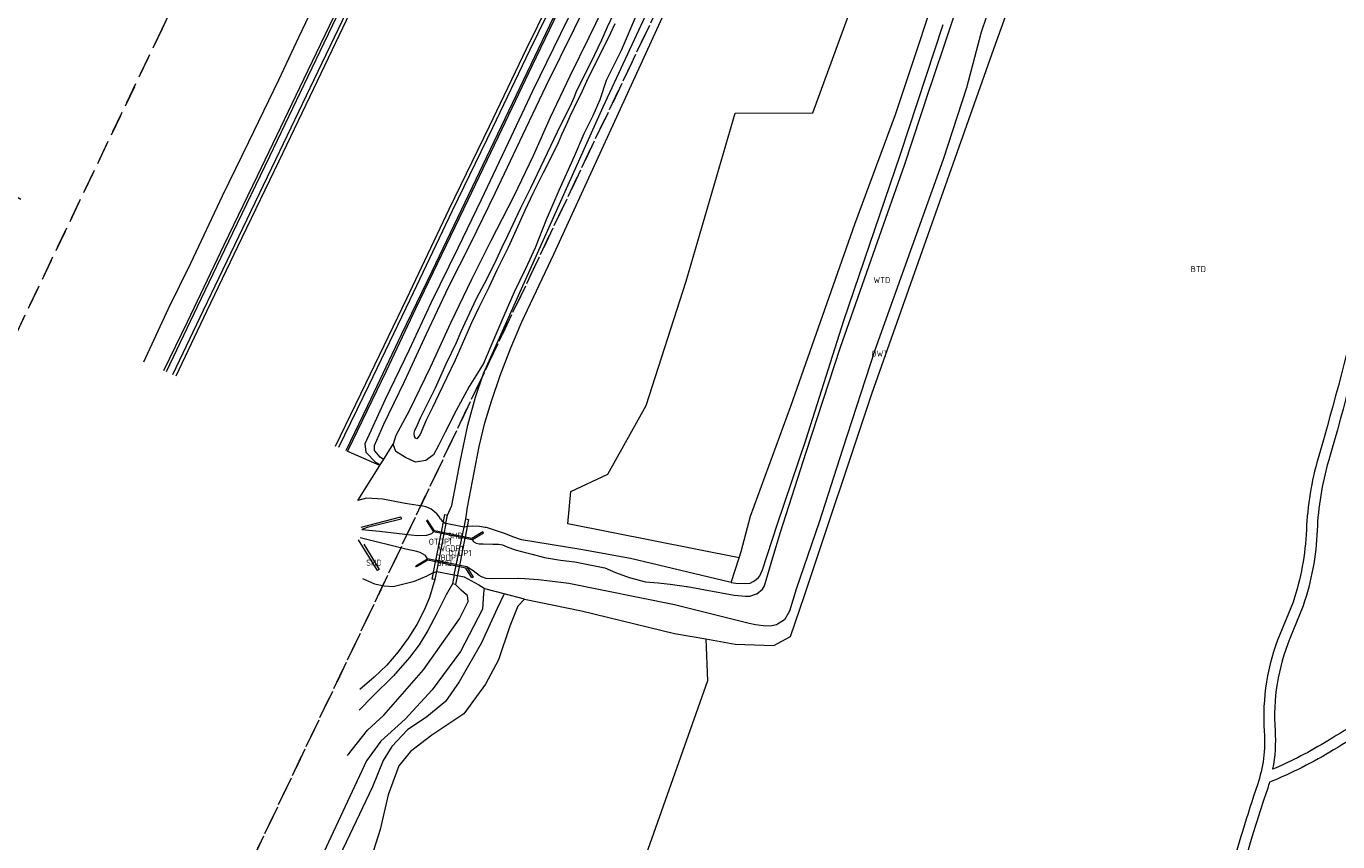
# Model space of a CAD drawing. Header units: metres. Extents: x 207644 to 210135, y 370459 to 373417.
# Tile 4 of 256: x 207822 to 208017, y 371506 to 371627. Entities that reach past the tile are written whole.
import ezdxf
from ezdxf.enums import TextEntityAlignment as Align

# ---------------------------------------------------------------- set-up
doc = ezdxf.new("R2010")
doc.units = ezdxf.units.M
doc.linetypes.add('HIDDEN2', pattern=[4.7625, 3.175, -1.5875])
for name, color, linetype in [('BTD', 7, 'Continuous'), ('KAD_Vastgesteld_Perceel', 212, 'Continuous'), ('OBDP1', 7, 'Continuous'), ('OTDP1', 7, 'Continuous'), ('OWT', 7, 'Continuous'), ('SHD', 7, 'Continuous'), ('WGDP1', 7, 'Continuous'), ('WTD', 7, 'Continuous')]:
    doc.layers.add(name, color=color, linetype=linetype)
for name, color, linetype, lineweight in [('GKL', 52, 'Continuous', 25), ('GMV', 7, 'Continuous', 25), ('GOBDP1', 7, 'Continuous', 25), ('GP1', 7, 'Continuous', 30)]:
    doc.layers.add(name, color=color, linetype=linetype, lineweight=lineweight)
doc.styles.add('ISO', font='isocpeur.ttf', dxfattribs={"height": 1})

msp = doc.modelspace()

# ---------------------------------------------------------------- linework, layer by layer
at = {"layer": 'GKL', "color": 253, "linetype": 'Continuous', "lineweight": 13}
for points in [[(207905.665, 371634.609), (207901.548, 371626.243)], [(207901.548, 371626.243), (207897.39, 371617.718)], [(207897.39, 371617.718), (207893.783, 371610.043)], [(207893.783, 371610.043), (207889.786, 371601.581)], [(207889.786, 371601.581), (207886.287, 371594.389)], [(207886.287, 371594.389), (207882.268, 371586.245)], [(207882.268, 371586.245), (207879.091, 371579.281)], [(207879.091, 371579.281), (207875.511, 371571.903)], [(207875.511, 371571.903), (207873.446, 371567.369)], [(207873.446, 371567.369), (207872.47, 371565.35)], [(207872.47, 371565.35), (207872.654, 371564.09)], [(207872.654, 371564.09), (207874.131, 371562.586)], [(207874.785, 371562.225), (207874.131, 371562.586)]]:
    msp.add_lwpolyline(points, dxfattribs=at)
at = {"layer": 'GMV', "color": 253, "linetype": 'Continuous', "lineweight": 13}
for points in [[(207839.642, 371577.503), (207843.312, 371585.428), (207846.664, 371592.154), (207851.339, 371602.191), (207855.257, 371610.172), (207859.731, 371619.384), (207862.667, 371625.732), (207866.412, 371633.553), (207869.934, 371641), (207873.955, 371649.349), (207877.195, 371655.785), (207880.137, 371661.644), (207883.517, 371668.8), (207885.962, 371674.67), (207888.722, 371680.182), (207891.649, 371686.475), (207894.966, 371693.422), (207898.475, 371701.008), (207900.832, 371706.004), (207903.178, 371710.709), (207903.49, 371711.486)], [(207907.367, 371711.391), (207907.19, 371711.014), (207907.048, 371710.712), (207903.244, 371702.602), (207898.721, 371693.044), (207896.139, 371687.658), (207893.453, 371682.058), (207887.05, 371668.755), (207881.261, 371656.685), (207875.141, 371643.994), (207869.093, 371631.331), (207863.361, 371619.458), (207856.478, 371605.097), (207851.554, 371594.86), (207846.09, 371583.429), (207842.61, 371576.199)], [(207907.497, 371710.93), (207907.334, 371710.586), (207895.99, 371686.703), (207888.513, 371670.963), (207881.528, 371656.471), (207873.153, 371639.015), (207869.421, 371631.159), (207864.023, 371619.91), (207858.311, 371608.014), (207852.828, 371596.606), (207847.581, 371585.668), (207842.978, 371576.037)], [(207843.957, 371575.624), (207848.536, 371585.204), (207853.782, 371596.141), (207859.265, 371607.548), (207864.977, 371619.445), (207870.376, 371630.696), (207874.108, 371638.553), (207882.482, 371656.006), (207889.467, 371670.498), (207896.967, 371686.186), (207907.002, 371707.115), (207907.448, 371706.836)], [(207907.448, 371706.836), (207897.418, 371685.961), (207889.917, 371670.282), (207882.932, 371655.789), (207874.559, 371638.338), (207870.828, 371630.481), (207865.428, 371619.229), (207859.716, 371607.332), (207854.233, 371595.924), (207848.987, 371584.988), (207844.408, 371575.409)], [(207933.968, 371698.256), (207922.212, 371673.985), (207921.055, 371671.376), (207920.425, 371670.054), (207915.31, 371659.496), (207911.012, 371650.51), (207906.214, 371640.529), (207901.025, 371629.767), (207896.602, 371620.532), (207892.171, 371611.315), (207887.33, 371601.199), (207882.44, 371590.937), (207877.876, 371581.526), (207872.88, 371570.986), (207869.68, 371564.3)], [(207868.133, 371564.98), (207872.65, 371574.291), (207878.723, 371586.943), (207885.022, 371600.174), (207891.002, 371612.513), (207896.5, 371623.988), (207901.387, 371634.006), (207906.906, 371645.53), (207912.562, 371657.467), (207918.486, 371669.712), (207920.794, 371674.737), (207930.15, 371694.269)], [(207930.15, 371694.269), (207930.661, 371694.011), (207921.217, 371674.496), (207918.939, 371669.499), (207913.013, 371657.251), (207907.357, 371645.315), (207901.837, 371633.789), (207896.95, 371623.771), (207891.453, 371612.296), (207885.473, 371599.958), (207879.175, 371586.727), (207873.1, 371574.073), (207868.591, 371564.779)], [(207875.151, 371562.806), (207875.275, 371563.004), (207874.777, 371563.349), (207873.947, 371564.348), (207873.909, 371565.101), (207875.319, 371568.242), (207878.382, 371574.579), (207881.642, 371581.699), (207884.902, 371588.583), (207888.207, 371595.167), (207891.865, 371602.555), (207895.949, 371611.215), (207899.406, 371618.514), (207903.606, 371627.035), (207907.228, 371634.408), (207910.666, 371641.731), (207914.036, 371648.935), (207917.562, 371656.189), (207921.391, 371664.504), (207925.012, 371671.908), (207926.964, 371675.813), (207928.826, 371678.711), (207931.855, 371681.981), (207933.952, 371684.304)], [(207965.922, 371624.01), (207979.151, 371660.864)], [(207911.558, 371617.489), (207921.564, 371639.377)], [(207939.02, 371614.507), (207948.306, 371639.939)], [(207907.904, 371615.392), (207917.818, 371636.851)], [(207951.282, 371614.248), (207959.275, 371638.251)], [(207869.902, 371564.203), (207871.393, 371567.287), (207875.696, 371576.175), (207880.082, 371585.455), (207887.837, 371601.6), (207892.893, 371612.104), (207897.359, 371621.466), (207904.539, 371636.434)], [(207908.75, 371631.911), (207905.764, 371625.717)], [(207956.697, 371619.029), (207961.134, 371632.317)], [(207908.534, 371627.258), (207909.561, 371629.461)], [(207912.879, 371629.227), (207910.534, 371623.754)], [(207964.807, 371628.815), (207963.994, 371626.328)], [(207907.668, 371625.353), (207908.534, 371627.258)], [(207909.599, 371627.734), (207908.991, 371626.349)], [(207952.043, 371608.353), (207958.362, 371627.622)], [(207905.764, 371625.717), (207902.913, 371619.966)], [(207906.082, 371622.009), (207907.668, 371625.353)], [(207908.598, 371625.49), (207907.984, 371624.359)], [(207908.991, 371626.349), (207908.598, 371625.49)], [(207963.982, 371626.283), (207961.826, 371618.209)], [(207963.994, 371626.328), (207963.982, 371626.283)], [(207907.984, 371624.359), (207905.407, 371619.165)], [(207910.534, 371623.754), (207908.307, 371619.321)], [(207947.832, 371572.927), (207965.922, 371624.01)], [(207903.981, 371617.83), (207906.082, 371622.009)], [(207902.913, 371619.966), (207899.993, 371613.787)], [(207905.407, 371619.165), (207904.754, 371617.712)], [(207908.307, 371619.321), (207907.4, 371616.417)], [(207956.311, 371617.873), (207956.697, 371619.029)], [(207900.556, 371593.521), (207911.558, 371617.489)], [(207903.555, 371616.794), (207903.981, 371617.83)], [(207904.754, 371617.712), (207903.564, 371615.271)], [(207952.641, 371606.736), (207956.311, 371617.873)], [(207961.826, 371618.209), (207958.385, 371607.582)], [(207901.309, 371612.118), (207902.963, 371615.447)], [(207903.564, 371615.271), (207902.935, 371613.94)], [(207902.963, 371615.447), (207903.555, 371616.794)], [(207903.331, 371605.232), (207907.904, 371615.392)], [(207907.4, 371616.417), (207906.327, 371614.042)], [(207899.993, 371613.787), (207897.483, 371608.107)], [(207902.935, 371613.94), (207902.409, 371612.741)], [(207906.327, 371614.042), (207905.02, 371611.402)], [(207920.194, 371589.478), (207927.491, 371614.457)], [(207927.491, 371614.457), (207939.02, 371614.507)], [(207945.268, 371597.972), (207951.282, 371614.248)], [(207897.145, 371603.375), (207901.114, 371611.673)], [(207901.114, 371611.673), (207901.309, 371612.118)], [(207901.693, 371611.212), (207901.195, 371610.045)], [(207902.409, 371612.741), (207901.693, 371611.212)], [(207905.02, 371611.402), (207903.586, 371608.036)], [(207901.195, 371610.045), (207900.777, 371609.093)], [(207897.483, 371608.107), (207894.552, 371602.037)], [(207900.777, 371609.093), (207898.98, 371605.607)], [(207903.586, 371608.036), (207901.319, 371602.943)], [(207943.617, 371583.638), (207952.043, 371608.353)], [(207958.385, 371607.582), (207953.702, 371594.596)], [(207898.98, 371605.607), (207897.435, 371602.525)], [(207948.632, 371595.343), (207952.641, 371606.736)], [(207890.087, 371575.808), (207903.331, 371605.232)], [(207894.552, 371602.037), (207891.179, 371595.468)], [(207895.666, 371600.412), (207897.145, 371603.375)], [(207897.435, 371602.525), (207896.242, 371600.012)], [(207901.319, 371602.943), (207899.412, 371598.634)], [(207893.714, 371596.271), (207895.666, 371600.412)], [(207896.242, 371600.012), (207894.525, 371596.136)], [(207899.412, 371598.634), (207897.777, 371594.442)], [(207935.738, 371570.952), (207945.268, 371597.972)], [(207892.833, 371594.432), (207893.714, 371596.271)], [(207894.525, 371596.136), (207893.767, 371594.478)], [(207891.179, 371595.468), (207888.339, 371589.741)], [(207892.066, 371592.719), (207892.833, 371594.432)], [(207893.767, 371594.478), (207892.115, 371591.12)], [(207897.777, 371594.442), (207896.324, 371591.336)], [(207947.986, 371593.511), (207948.632, 371595.343)], [(207953.702, 371594.596), (207948.213, 371579.255)], [(207890.677, 371589.894), (207892.066, 371592.719)], [(207895.783, 371583.439), (207900.556, 371593.521)], [(207943.123, 371579.704), (207947.986, 371593.511)], [(207889.06, 371586.918), (207890.677, 371589.894)], [(207892.115, 371591.12), (207890.912, 371588.582)], [(207896.324, 371591.336), (207894.683, 371587.869)], [(207888.339, 371589.741), (207885.192, 371583.279)], [(207890.912, 371588.582), (207889.429, 371585.576)], [(207894.683, 371587.869), (207893.148, 371584.341)], [(207914.249, 371571.05), (207920.194, 371589.478)], [(207887.402, 371583.311), (207889.06, 371586.918)], [(207889.429, 371585.576), (207888.34, 371583.297)], [(207893.148, 371584.341), (207891.19, 371579.849)], [(207885.192, 371583.279), (207882.196, 371576.662)], [(207888.34, 371583.297), (207885.902, 371577.748)], [(207886.08, 371580.368), (207886.797, 371581.999)], [(207886.797, 371581.999), (207887.402, 371583.311)], [(207894.177, 371579.572), (207895.783, 371583.439)], [(207938.055, 371566.028), (207943.617, 371583.638)], [(207884.586, 371577.235), (207886.08, 371580.368)], [(207891.19, 371579.849), (207890.097, 371577.261)], [(207892.565, 371575.483), (207894.177, 371579.572)], [(207938.015, 371564.12), (207943.123, 371579.704)], [(207948.213, 371579.255), (207943.418, 371564.488)], [(207882.196, 371576.662), (207879.065, 371570.238)], [(207883.006, 371573.638), (207884.586, 371577.235)], [(207885.902, 371577.748), (207883.426, 371572.613)], [(207890.097, 371577.261), (207889.214, 371575.821)], [(207889.214, 371575.821), (207888.005, 371573.875)], [(207888.911, 371572.257), (207890.087, 371575.808)], [(207891.278, 371571.65), (207892.565, 371575.483)], [(207880.743, 371569.191), (207883.006, 371573.638)], [(207883.426, 371572.613), (207882.517, 371570.712)], [(207888.005, 371573.875), (207886.062, 371570.29)], [(207887.799, 371568.112), (207888.911, 371572.257)], [(207937.796, 371542.816), (207947.832, 371572.927)], [(207882.517, 371570.712), (207881.589, 371568.834)], [(207890.302, 371568.436), (207891.278, 371571.65)], [(207908.574, 371560.848), (207914.249, 371571.05)], [(207929.771, 371554.597), (207935.738, 371570.952)], [(207879.065, 371570.238), (207877.114, 371566.568)], [(207880.286, 371568.183), (207880.743, 371569.191)], [(207881.589, 371568.834), (207880.702, 371566.747)], [(207886.062, 371570.29), (207884.427, 371567.071)], [(207889.475, 371564.96), (207890.302, 371568.436)], [(207877.114, 371566.568), (207876.712, 371565.285)], [(207879.835, 371566.921), (207879.912, 371567.3)], [(207879.848, 371566.414), (207879.835, 371566.921)], [(207880.017, 371566.163), (207879.848, 371566.414)], [(207879.912, 371567.3), (207880.286, 371568.183)], [(207880.702, 371566.747), (207880.228, 371566.07)], [(207884.427, 371567.071), (207883.415, 371565.069)], [(207886.671, 371562.901), (207887.799, 371568.112)], [(207875.151, 371562.806), (207876.712, 371565.285)], [(207877.075, 371564.197), (207876.712, 371565.285)], [(207880.228, 371566.07), (207880.017, 371566.163)], [(207883.415, 371565.069), (207882.702, 371563.715)], [(207887.73, 371555.929), (207889.475, 371564.96)], [(207933.717, 371553.289), (207938.055, 371566.028)], [(207943.418, 371564.488), (207939.949, 371553.681)], [(207874.701, 371562.093), (207869.947, 371564.183), (207869.902, 371564.203)], [(207874.785, 371562.225), (207875.151, 371562.806)], [(207878.51, 371563.301), (207877.075, 371564.197)], [(207879.994, 371562.619), (207878.51, 371563.301)], [(207881.548, 371562.866), (207879.994, 371562.619)], [(207882.702, 371563.715), (207881.548, 371562.866)], [(207885.422, 371556.188), (207886.671, 371562.901)], [(207934.213, 371552.205), (207938.015, 371564.12)], [(207871.451, 371556.933), (207874.701, 371562.093)], [(207874.785, 371562.225), (207874.701, 371562.093)], [(207903.057, 371558.243), (207908.574, 371560.848)], [(207872.745, 371557.286), (207871.451, 371556.933)], [(207875.147, 371557.116), (207872.745, 371557.286)], [(207878.483, 371556.456), (207875.147, 371557.116)], [(207902.636, 371553.444), (207903.057, 371558.243)], [(207881.045, 371556.07), (207878.483, 371556.456)], [(207881.136, 371556.055), (207881.045, 371556.07)], [(207881.535, 371555.958), (207881.136, 371556.055)], [(207881.952, 371555.821), (207881.535, 371555.958)], [(207882.359, 371555.623), (207881.952, 371555.821)], [(207882.602, 371555.431), (207882.359, 371555.623)], [(207882.835, 371555.225), (207882.602, 371555.431)], [(207883.173, 371554.94), (207882.835, 371555.225)], [(207883.466, 371554.584), (207883.173, 371554.94)], [(207884.525, 371553.527), (207884.769, 371554.743)], [(207884.769, 371554.743), (207885.422, 371556.188)], [(207887.49, 371554.191), (207887.73, 371555.929)], [(207871.946, 371552.942), (207877.835, 371554.476)], [(207872.856, 371552.907), (207872.058, 371552.602)], [(207877.9, 371554.159), (207872.856, 371552.907)], [(207877.835, 371554.476), (207877.9, 371554.159)], [(207881.809, 371554.015), (207881.656, 371553.92)], [(207881.656, 371553.92), (207882.698, 371552.24)], [(207882.81, 371552.402), (207881.809, 371554.015)], [(207883.708, 371554.216), (207883.466, 371554.584)], [(207883.708, 371554.216), (207883.996, 371553.856)], [(207883.996, 371553.856), (207884.525, 371553.527)], [(207887.247, 371552.982), (207884.525, 371553.527)], [(207887.247, 371552.982), (207887.49, 371554.191)], [(207887.802, 371553.068), (207887.247, 371552.982)], [(207888.442, 371553.105), (207887.802, 371553.068)], [(207889.531, 371553.076), (207888.442, 371553.105)], [(207890.372, 371552.927), (207889.531, 371553.076)], [(207890.559, 371552.894), (207890.372, 371552.927)], [(207893.223, 371551.998), (207890.559, 371552.894)], [(207928.081, 371548.426), (207902.636, 371553.444)], [(207928.369, 371549.32), (207929.771, 371554.597)], [(207931.541, 371546.602), (207933.717, 371553.289)], [(207939.949, 371553.681), (207936.566, 371543.767)], [(207874.365, 371546.509), (207871.527, 371551.086)], [(207878.584, 371549.692), (207871.793, 371551.359)], [(207872.058, 371552.602), (207874.644, 371552.352)], [(207874.644, 371552.352), (207878.429, 371551.919)], [(207878.429, 371551.919), (207880.314, 371551.699)], [(207880.314, 371551.699), (207881.609, 371551.788)], [(207881.609, 371551.788), (207881.674, 371551.792)], [(207881.674, 371551.792), (207882.15, 371551.901)], [(207882.15, 371551.901), (207882.458, 371552.031)], [(207882.458, 371552.031), (207882.698, 371552.24)], [(207888.419, 371551.09), (207882.698, 371552.24)], [(207888.386, 371551.28), (207882.81, 371552.402)], [(207890.004, 371552.262), (207888.386, 371551.28)], [(207888.419, 371551.09), (207888.476, 371551.124)], [(207888.419, 371551.09), (207888.566, 371550.865)], [(207888.476, 371551.124), (207890.098, 371552.108)], [(207888.566, 371550.865), (207888.69, 371550.79)], [(207890.098, 371552.108), (207890.004, 371552.262)], [(207893.625, 371551.863), (207893.223, 371551.998)], [(207894.456, 371551.527), (207893.625, 371551.863)], [(207895.77, 371551.093), (207894.456, 371551.527)], [(207904.575, 371549.64), (207895.77, 371551.093)], [(207933.093, 371548.458), (207934.213, 371552.205)], [(207872.357, 371550.408), (207874.636, 371546.656)], [(207880.234, 371549.337), (207878.584, 371549.692)], [(207880.341, 371549.314), (207880.234, 371549.337)], [(207880.7, 371549.207), (207880.341, 371549.314)], [(207881.058, 371549.014), (207880.7, 371549.207)], [(207881.483, 371548.732), (207881.058, 371549.014)], [(207888.69, 371550.79), (207889.02, 371550.601)], [(207889.02, 371550.601), (207889.479, 371550.502)], [(207889.479, 371550.502), (207890.042, 371550.477)], [(207890.042, 371550.477), (207891.522, 371550.413)], [(207891.522, 371550.413), (207892.315, 371550.413)], [(207892.315, 371550.413), (207892.957, 371550.312)], [(207892.957, 371550.312), (207893.744, 371549.998)], [(207893.744, 371549.998), (207894.735, 371549.647)], [(207894.735, 371549.647), (207894.832, 371549.613)], [(207894.832, 371549.613), (207895.943, 371549.301)], [(207895.943, 371549.301), (207897.317, 371548.928)], [(207897.317, 371548.928), (207899.182, 371548.454)], [(207911.947, 371548.301), (207904.575, 371549.64)], [(207928.081, 371548.426), (207928.369, 371549.32)], [(207880.061, 371547.207), (207881.793, 371548.254)], [(207880.161, 371547.041), (207880.061, 371547.207)], [(207881.828, 371548.049), (207880.161, 371547.041)], [(207881.793, 371548.254), (207881.483, 371548.732)], [(207887.616, 371547.048), (207881.793, 371548.254)], [(207887.497, 371546.875), (207881.828, 371548.049)], [(207887.616, 371547.048), (207888.562, 371545.555)], [(207888.587, 371546.484), (207887.616, 371547.048)], [(207899.182, 371548.454), (207901.556, 371548.061)], [(207901.556, 371548.061), (207903.697, 371547.799)], [(207903.697, 371547.799), (207908.128, 371546.915)], [(207926.675, 371544.8), (207911.947, 371548.301)], [(207926.898, 371544.762), (207928.081, 371548.426)], [(207931.832, 371544.239), (207933.093, 371548.458)], [(207872.119, 371545.348), (207873.929, 371544.542)], [(207874.636, 371546.656), (207874.365, 371546.509)], [(207879.84, 371544.945), (207881.753, 371545.746)], [(207882.636, 371546.189), (207881.753, 371545.746)], [(207882.896, 371545.168), (207882.112, 371542.488)], [(207882.636, 371546.189), (207883.138, 371546.382)], [(207883.138, 371546.382), (207882.896, 371545.168)], [(207883.138, 371546.382), (207885.779, 371545.853)], [(207885.779, 371545.853), (207885.516, 371544.54)], [(207885.779, 371545.853), (207887.239, 371545.561)], [(207887.239, 371545.561), (207889.422, 371544.384)], [(207888.399, 371545.451), (207887.497, 371546.875)], [(207888.562, 371545.555), (207888.399, 371545.451)], [(207889.462, 371545.796), (207888.587, 371546.484)], [(207889.935, 371545.54), (207889.462, 371545.796)], [(207889.976, 371545.527), (207889.935, 371545.54)], [(207890.531, 371545.349), (207889.976, 371545.527)], [(207891.31, 371545.3), (207890.531, 371545.349)], [(207895.203, 371545.323), (207891.31, 371545.3)], [(207895.259, 371545.323), (207895.203, 371545.323)], [(207896.251, 371545.297), (207895.259, 371545.323)], [(207898.227, 371545.14), (207896.251, 371545.297)], [(207899.945, 371544.939), (207898.227, 371545.14)], [(207908.128, 371546.915), (207909.728, 371546.201)], [(207909.728, 371546.201), (207911.738, 371545.475)], [(207911.738, 371545.475), (207914.187, 371544.858)], [(207930.163, 371544.868), (207930.571, 371545.123)], [(207930.571, 371545.123), (207930.954, 371545.461)], [(207930.954, 371545.461), (207931.14, 371545.735)], [(207931.14, 371545.735), (207931.541, 371546.602)], [(207873.929, 371544.542), (207875.377, 371544.265)], [(207875.377, 371544.265), (207876.715, 371544.131)], [(207876.715, 371544.131), (207879.84, 371544.945)], [(207885.516, 371544.54), (207884.571, 371542.906)], [(207885.961, 371544.451), (207885.516, 371544.54)], [(207886.771, 371543.588), (207885.961, 371544.451)], [(207887.579, 371542.886), (207886.771, 371543.588)], [(207889.422, 371544.384), (207890.208, 371543.881)], [(207890.132, 371543.122), (207889.969, 371540.776)], [(207890.208, 371543.881), (207890.132, 371543.122)], [(207890.323, 371543.808), (207890.208, 371543.881)], [(207893.189, 371543.045), (207890.323, 371543.808)], [(207893.189, 371543.045), (207892.133, 371540.878)], [(207896.203, 371542.242), (207893.189, 371543.045)], [(207902.76, 371544.609), (207899.945, 371544.939)], [(207918.48, 371541.399), (207902.76, 371544.609)], [(207914.187, 371544.858), (207916.061, 371544.706)], [(207916.061, 371544.706), (207917.831, 371544.498)], [(207917.831, 371544.498), (207920.259, 371544.138)], [(207920.259, 371544.138), (207920.38, 371544.12)], [(207920.38, 371544.12), (207927.356, 371542.841)], [(207926.898, 371544.762), (207926.675, 371544.8)], [(207926.898, 371544.762), (207927.594, 371544.644)], [(207927.594, 371544.644), (207928.993, 371544.611)], [(207928.993, 371544.611), (207929.722, 371544.66)], [(207929.655, 371542.717), (207930.659, 371543.036)], [(207929.722, 371544.66), (207930.163, 371544.868)], [(207930.659, 371543.036), (207930.717, 371543.054)], [(207930.717, 371543.054), (207931.534, 371543.733)], [(207931.534, 371543.733), (207931.832, 371544.239)], [(207936.566, 371543.767), (207935.568, 371540.482)], [(207882.112, 371542.488), (207881.31, 371540.614)], [(207884.571, 371542.906), (207883.233, 371540.25)], [(207886.533, 371539.319), (207887.818, 371541.931)], [(207887.713, 371542.817), (207887.579, 371542.886)], [(207887.818, 371541.931), (207887.713, 371542.817)], [(207895.188, 371541.211), (207894.008, 371538.274)], [(207896.203, 371542.242), (207895.188, 371541.211)], [(207896.203, 371542.242), (207904.643, 371540.539)], [(207929.576, 371538.665), (207918.48, 371541.399)], [(207927.356, 371542.841), (207929.021, 371542.689)], [(207929.021, 371542.689), (207929.655, 371542.717)], [(207935.709, 371536.739), (207937.796, 371542.816)], [(208010.34, 371541.84), (208008.38, 371537.036)], [(208011.84, 371541.281), (208009.862, 371536.431)], [(207881.31, 371540.614), (207880.193, 371538.478)], [(207881.22, 371531.761), (207886.533, 371539.319)], [(207883.233, 371540.25), (207881.836, 371537.62)], [(207889.969, 371540.776), (207886.692, 371534.467)], [(207892.133, 371540.878), (207889.807, 371535.788)], [(207904.643, 371540.539), (207918.484, 371537.181)], [(207934.82, 371539.186), (207933.635, 371538.46)], [(207935.568, 371540.482), (207934.82, 371539.186)], [(207880.193, 371538.478), (207878.919, 371536.45)], [(207881.836, 371537.62), (207880.536, 371535.459)], [(207894.008, 371538.274), (207892.33, 371533.233)], [(207918.484, 371537.181), (207923.142, 371536.346)], [(207930.483, 371538.441), (207929.576, 371538.665)], [(207932.063, 371538.272), (207930.483, 371538.441)], [(207932.933, 371538.31), (207932.063, 371538.272)], [(207933.635, 371538.46), (207932.933, 371538.31)], [(207878.919, 371536.45), (207877.425, 371534.419)], [(207880.536, 371535.459), (207879.116, 371533.576)], [(207889.807, 371535.788), (207886.503, 371530.001)], [(207923.142, 371536.346), (207927.501, 371535.565)], [(207923.142, 371536.346), (207923.372, 371530.152)], [(207927.501, 371535.565), (207933.222, 371535.378)], [(207933.222, 371535.378), (207935.709, 371536.739)], [(207877.425, 371534.419), (207875.762, 371532.455)], [(207879.116, 371533.576), (207876.767, 371530.884)], [(207886.692, 371534.467), (207882.498, 371528.788)], [(207875.762, 371532.455), (207873.858, 371530.673)], [(207875.291, 371525.045), (207881.22, 371531.761)], [(207892.33, 371533.233), (207890.391, 371529.653)], [(207873.858, 371530.673), (207871.746, 371528.82)], [(207876.767, 371530.884), (207873.641, 371527.787)], [(207886.503, 371530.001), (207884.46, 371527.069)], [(207890.391, 371529.653), (207887.204, 371525.215)], [(207923.372, 371530.152), (207905.353, 371479.18)], [(207873.641, 371527.787), (207871.634, 371525.767)], [(207882.498, 371528.788), (207878.461, 371524.445)], [(207884.46, 371527.069), (207881.718, 371524.79)], [(207872.873, 371522.818), (207875.291, 371525.045)], [(207878.461, 371524.445), (207874.846, 371521.169)], [(207881.718, 371524.79), (207878.816, 371522.836)], [(207887.204, 371525.215), (207882.458, 371522.084)], [(207869.906, 371519.027), (207872.873, 371522.818)], [(207878.816, 371522.836), (207876.478, 371520.365)], [(207882.458, 371522.084), (207879.283, 371519.645)], [(207874.846, 371521.169), (207872.719, 371518.241)], [(207876.478, 371520.365), (207875.196, 371518.293)], [(207872.719, 371518.241), (207863.567, 371498.628)], [(207875.196, 371518.293), (207873.633, 371514.386)], [(207879.283, 371519.645), (207877.514, 371517.522)], [(207877.514, 371517.522), (207875.975, 371513.21)], [(207873.633, 371514.386), (207867.312, 371501.055)], [(207875.975, 371513.21), (207874.783, 371508.058)], [(207874.783, 371508.058), (207872.773, 371501.831)]]:
    msp.add_lwpolyline(points, dxfattribs=at)
for points in [[(208020.564, 371587.972, -0.013206), (208014.065, 371563.227)], [(208022.122, 371587.607, -0.0131821), (208015.601, 371562.78)], [(208014.065, 371563.227, 0.060618), (208012.32, 371552.553)], [(208015.601, 371562.78, 0.0606299), (208013.919, 371552.488)], [(208012.32, 371552.553, -0.0711313), (208010.34, 371541.84)], [(208013.919, 371552.488, -0.0714797), (208011.84, 371541.281)], [(208008.38, 371537.036, 0.1145288), (208006.065, 371522.622)], [(208009.862, 371536.431, 0.1146168), (208007.662, 371522.732)], [(208025.457, 371527.058, 0.0107903), (208015.528, 371521.241)], [(208026.236, 371525.66, 0.0107354), (208016.366, 371519.878)], [(208006.065, 371522.622, -0.0983675), (208005.054, 371514.702)], [(208007.662, 371522.732, -0.0649563), (208007.31, 371517.004)], [(208016.366, 371519.878, -0.042212), (208006.848, 371515.082)], [(208015.528, 371521.241, -0.0376344), (208007.31, 371517.004)], [(208005.054, 371514.702, 0.0237199), (207997.262, 371487.14)], [(208006.571, 371514.194, 0.0236772), (207998.82, 371486.778)], [(208006.848, 371515.082, -0.0098767), (208006.571, 371514.194)]]:
    msp.add_lwpolyline(points, format="xyb", dxfattribs=at)
at = {"layer": 'GOBDP1', "color": 253, "linetype": 'Continuous', "lineweight": 13}
for points in [[(207883.862, 371552.19), (207884.388, 371554.82)], [(207884.388, 371554.82), (207884.769, 371554.743)], [(207887.895, 371554.11), (207887.37, 371551.485)], [(207887.49, 371554.191), (207887.895, 371554.11)], [(207883.022, 371547.999), (207883.826, 371552.013)], [(207883.826, 371552.013), (207883.862, 371552.19)], [(207887.334, 371551.308), (207886.526, 371547.273)], [(207887.37, 371551.485), (207887.334, 371551.308)], [(207882.473, 371545.253), (207882.984, 371547.809)], [(207882.984, 371547.809), (207883.022, 371547.999)], [(207886.488, 371547.084), (207885.961, 371544.451)], [(207886.526, 371547.273), (207886.488, 371547.084)], [(207882.896, 371545.168), (207882.473, 371545.253)]]:
    msp.add_lwpolyline(points, dxfattribs=at)
at = {"layer": 'GP1', "color": 253, "linetype": 'Continuous', "lineweight": 13}
for points in [[(207884.525, 371553.527), (207883.138, 371546.382)], [(207885.779, 371545.853), (207887.247, 371552.982)]]:
    msp.add_lwpolyline(points, dxfattribs=at)
at = {"layer": 'KAD_Vastgesteld_Perceel', "color": 253, "linetype": 'HIDDEN2', "lineweight": 13}
msp.add_lwpolyline([(207759.514, 371454.076), (207751.432, 371455.871), (207821.391, 371601.605), (207794.044, 371617.783), (207845.987, 371699.643), (207956.65, 371881.538), (208005.39, 371960.57), (208009.722, 371967.476), (208013.209, 371973.033), (207996.552, 371932.524), (207978.198, 371890.152), (207968.326, 371866.695), (207956.487, 371839.926), (207944.677, 371813.221), (207926.961, 371773.163), (207912.462, 371740.38), (207901.497, 371715.585), (207876.736, 371699.355), (207859.667, 371663.05), (207842.366, 371626.963), (207816.579, 371573.058), (207790.507, 371518.943), (207759.514, 371454.076)], close=True, dxfattribs=at)
for points in [[(207849.45, 371490.268), (207935.222, 371670.481), (207941.447, 371677.901), (207947.113, 371682.478), (207950.035, 371684.837), (207957.096, 371693.245), (207981.829, 371740.286), (207983.534, 371742.589), (207989.203, 371745.715), (207993.673, 371748.278), (207995.701, 371750.67), (208000.717, 371760.557), (208005.477, 371771.307), (208016.749, 371803.305), (208031.289, 371831.261), (208067.02, 371892.666), (208086.567, 371929.365), (208093.522, 371925.872), (208096.992, 371932.807), (208096.992, 371932.807), (208185.267, 371885.009)], [(207759.514, 371454.076), (207790.507, 371518.943), (207816.579, 371573.058), (207842.366, 371626.963), (207859.667, 371663.05), (207876.736, 371699.355), (207901.497, 371715.585), (207912.462, 371740.38), (207926.961, 371773.163), (207944.677, 371813.221)], [(207987.483, 371806.254), (207978.563, 371782.862), (207978.608, 371782.845), (207973.444, 371769.225), (207978.631, 371767.278), (207965.983, 371743.189), (207956.571, 371725.262), (207940.141, 371694.023), (207950.035, 371684.837), (207947.113, 371682.478), (207941.447, 371677.901), (207935.222, 371670.481), (207849.45, 371490.268)]]:
    msp.add_lwpolyline(points, dxfattribs=at)

# ---------------------------------------------------------------- texts
at = {"layer": 'BTD', "color": 253, "linetype": 'Continuous', "lineweight": 13, "style": 'ISO'}
msp.add_text('BTD', height=0.9, dxfattribs=at).set_placement((207996.273, 371591.293), align=Align.MIDDLE_CENTER)
at = {"layer": 'OBDP1', "color": 253, "linetype": 'Continuous', "lineweight": 13, "style": 'ISO'}
msp.add_text('OBDP1', height=0.9, dxfattribs=at).set_placement((207884.712, 371548.439), align=Align.MIDDLE_CENTER)
at = {"layer": 'OTDP1', "color": 253, "linetype": 'Continuous', "lineweight": 13, "style": 'ISO'}
for p in [(207883.707, 371550.796), (207886.601, 371549.131)]:
    msp.add_text('OTDP1', height=0.9, dxfattribs=at).set_placement(p, align=Align.MIDDLE_CENTER)
at = {"layer": 'OWT', "color": 253, "linetype": 'Continuous', "lineweight": 13, "style": 'ISO'}
msp.add_text('OWT', height=0.9, dxfattribs=at).set_placement((207948.963, 371578.736), align=Align.MIDDLE_CENTER)
at = {"layer": 'SHD', "color": 253, "linetype": 'Continuous', "lineweight": 13, "style": 'ISO'}
for p in [(207885.877, 371551.693), (207873.825, 371547.686), (207884.312, 371547.634)]:
    msp.add_text('SHD', height=0.9, dxfattribs=at).set_placement(p, align=Align.MIDDLE_CENTER)
at = {"layer": 'WGDP1', "color": 253, "linetype": 'Continuous', "lineweight": 13, "style": 'ISO'}
msp.add_text('WGDP1', height=0.9, dxfattribs=at).set_placement((207885.267, 371549.793), align=Align.MIDDLE_CENTER)
at = {"layer": 'WTD', "color": 253, "linetype": 'Continuous', "lineweight": 13, "style": 'ISO'}
msp.add_text('WTD', height=0.9, dxfattribs=at).set_placement((207949.263, 371589.663), align=Align.MIDDLE_CENTER)

doc.saveas('drawing.dxf')
